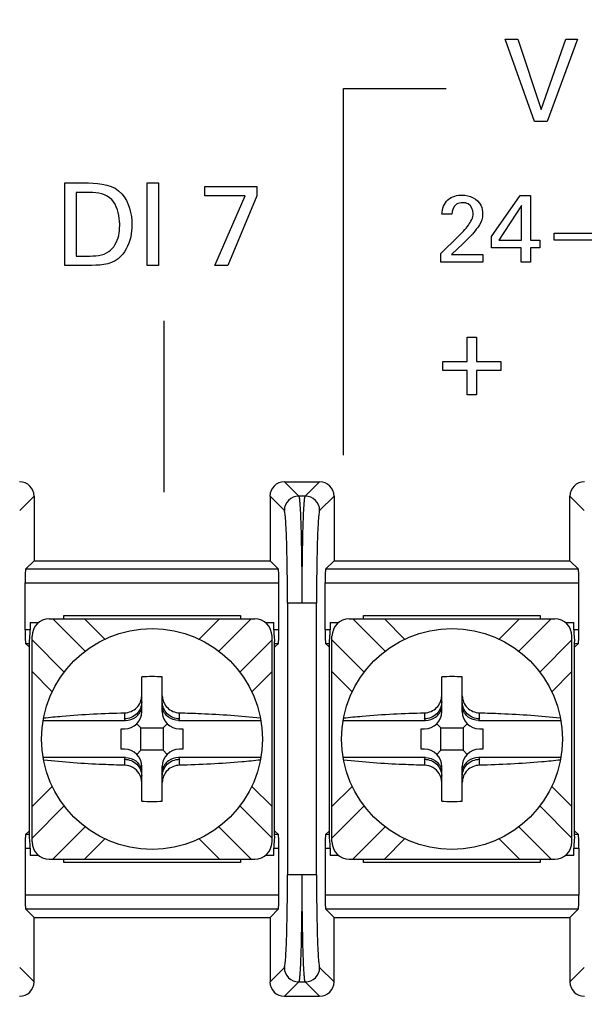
# Model space of a CAD drawing. Header units: inches. Extents: x 0 to 34, y 0 to 22.
# Tile 13 of 55: x 15.866 to 16.278, y 14.859 to 15.576. Entities that reach past the tile are written whole.
import ezdxf

# ---------------------------------------------------------------- set-up
doc = ezdxf.new("R2010")
doc.units = ezdxf.units.IN
doc.header["$LTSCALE"] = 1.87
doc.header["$MEASUREMENT"] = 0
doc.layers.get('0').update_dxf_attribs({"linetype": 'CONTINUOUS'})
doc.layers.add('DIMENSIONS', color=7, linetype='CONTINUOUS')
doc.styles.get("Standard").update_dxf_attribs({"font": 'txt', "width": 0.8})
doc.dimstyles.new('DIMSTYLE_1', dxfattribs={"dimtxt": 0.125, "dimasz": 0.18, "dimexe": 0.125, "dimexo": 0.0625, "dimgap": 0.09, "dimtad": 0, "dimtih": 1, "dimtoh": 1, "dimlfac": 2, "dimzin": 4, "dimdsep": 46, "dimtxsty": 'STANDARD', "dimblk": '_FILLED', "dimblk1": '_FILLED', "dimblk2": '_FILLED', "dimcen": 0.09, "dimadec": 0, "dimazin": 0, "dimtfac": 1, "dimtofl": 0, "dimtmove": 0, "dimatfit": 3, "dimldrblk": '_FILLED', "dimfxl": 1, "dimtolj": 1, "dimtzin": 4, "dimarcsym": 0})

# ---------------------------------------------------------------- blocks, each defined once
blk = doc.blocks.new('*D0')
at = {"layer": 'DIMENSIONS', "color": 2, "linetype": 'CONTINUOUS'}
blk.add_line((14.15042, 15.05213), (12.19139, 15.05213), dxfattribs=at)
at = {"layer": 'DIMENSIONS', "color": 2, "linetype": 'CONTINUOUS', "insert": (12.12889, 15.11463), "char_height": 0.125, "width": 1.725, "attachment_point": 3, "line_spacing_factor": 0.9}
blk.add_mtext('3X 120.00{\\Ftxt.shx;\\W1.000000;\\H0.125000; }[4.724]', dxfattribs=at)
blk = doc.blocks.new('_FILLED')
at = {"color": 0, "linetype": 'BYBLOCK'}
blk.add_solid([(0, 0), (-1, 0.1736), (-1, -0.1736)], dxfattribs=at)
blk = doc.blocks.new('*D9')
at = {"layer": 'DIMENSIONS', "color": 2, "linetype": 'CONTINUOUS'}
blk.add_line((15.41604, 14.92713), (15.41604, 16.91089), dxfattribs=at)
at = {"layer": 'DIMENSIONS', "color": 2, "linetype": 'CONTINUOUS', "insert": (15.35354, 16.97339), "char_height": 0.125, "width": 1.425, "attachment_point": 1, "rotation": 90, "line_spacing_factor": 0.9}
blk.add_mtext('176.94{\\Ftxt.shx;\\W1.000000;\\H0.125000; }[6.966]', dxfattribs=at)

msp = doc.modelspace()

# ---------------------------------------------------------------- linework, layer by layer
at = {"color": 40, "linetype": 'CONTINUOUS'}
for p, q in [((16.24182, 15.50219), (16.22042, 15.56233)), ((16.22042, 15.56233), (16.22966, 15.56233)), ((16.22966, 15.56233), (16.24674, 15.51094)), ((16.24674, 15.51094), (16.26472, 15.56233)), ((16.27313, 15.56233), (16.25098, 15.50219)), ((16.26472, 15.56233), (16.27313, 15.56233)), ((16.10244, 15.25909), (16.10244, 15.52639)), ((16.10244, 15.52639), (16.17744, 15.52639)), ((16.25098, 15.50219), (16.24182, 15.50219)), ((15.89922, 15.39735), (15.89922, 15.45748)), ((15.89922, 15.45748), (15.91663, 15.45748)), ((15.95938, 15.39734), (15.95938, 15.45747)), ((15.95938, 15.45747), (15.96771, 15.45747)), ((15.96771, 15.45747), (15.96771, 15.39734)), ((16.00131, 15.44807), (16.00131, 15.45498)), ((16.00131, 15.45498), (16.03937, 15.45498)), ((16.03937, 15.45498), (16.03937, 15.44798)), ((15.90754, 15.45056), (15.90754, 15.40417)), ((15.91754, 15.45056), (15.90754, 15.45056)), ((16.03096, 15.44807), (16.00131, 15.44807)), ((16.0088, 15.39734), (16.03096, 15.44807)), ((16.03937, 15.44798), (16.01821, 15.39734)), ((16.2105, 15.41843), (16.23132, 15.44842)), ((16.23132, 15.44842), (16.23882, 15.44842)), ((16.23882, 15.44842), (16.23882, 15.4158)), ((16.23236, 15.44113), (16.21577, 15.4158)), ((16.23236, 15.4158), (16.23236, 15.44113)), ((16.18161, 15.43468), (16.17432, 15.43468)), ((16.17362, 15.40608), (16.18619, 15.41843)), ((16.2105, 15.41017), (16.2105, 15.41843)), ((16.25619, 15.41579), (16.25619, 15.42079)), ((16.25619, 15.42079), (16.30756, 15.42079)), ((16.18973, 15.41323), (16.18132, 15.40525)), ((16.23216, 15.41017), (16.2105, 15.41017)), ((16.21577, 15.4158), (16.23236, 15.4158)), ((16.23216, 15.39976), (16.23216, 15.41017)), ((16.23882, 15.4158), (16.24583, 15.4158)), ((16.23882, 15.41017), (16.23882, 15.39976)), ((16.24583, 15.41017), (16.23882, 15.41017)), ((16.24583, 15.4158), (16.24583, 15.41017)), ((16.30756, 15.41579), (16.25619, 15.41579)), ((15.90754, 15.40417), (15.91571, 15.40417)), ((16.17362, 15.39976), (16.17362, 15.40608)), ((16.18132, 15.40525), (16.20416, 15.40525)), ((16.20416, 15.40525), (16.20416, 15.39976)), ((15.91612, 15.39735), (15.89922, 15.39735)), ((15.96771, 15.39734), (15.95938, 15.39734)), ((16.01821, 15.39734), (16.0088, 15.39734)), ((16.20416, 15.39976), (16.17362, 15.39976)), ((16.23882, 15.39976), (16.23216, 15.39976)), ((15.97173, 15.23207), (15.97173, 15.35707)), ((16.19263, 15.32728), (16.19263, 15.34503)), ((16.19263, 15.34503), (16.19963, 15.34503)), ((16.19963, 15.34503), (16.19963, 15.32728)), ((16.17489, 15.32088), (16.17489, 15.32728)), ((16.17489, 15.32728), (16.19263, 15.32728)), ((16.19963, 15.32728), (16.21737, 15.32728)), ((16.21737, 15.32728), (16.21737, 15.32088)), ((16.19263, 15.32088), (16.17489, 15.32088)), ((16.19263, 15.30313), (16.19263, 15.32088)), ((16.19963, 15.32088), (16.19963, 15.30313)), ((16.21737, 15.32088), (16.19963, 15.32088)), ((16.19963, 15.30313), (16.19263, 15.30313))]:
    msp.add_line(p, q, dxfattribs=at)
at = {"color": 7, "linetype": 'CONTINUOUS'}
for p, q in [((16.05944, 15.23963), (16.06991, 15.22916)), ((16.05944, 15.23963), (16.08514, 15.23963)), ((16.07467, 15.22916), (16.08514, 15.23963)), ((15.87688, 15.22914), (15.86641, 15.21868)), ((15.87688, 15.22914), (15.87688, 15.18213)), ((16.04896, 15.22914), (16.04896, 15.18213)), ((16.05942, 15.21868), (16.04896, 15.22914)), ((16.07467, 15.22916), (16.06991, 15.22916)), ((16.09563, 15.22914), (16.08516, 15.21868)), ((16.09563, 15.22914), (16.09563, 15.18213)), ((16.26771, 15.18213), (16.26771, 15.22914)), ((16.27817, 15.21868), (16.26771, 15.22914)), ((15.87075, 15.176), (15.87688, 15.18213)), ((15.87688, 15.18213), (16.04896, 15.18213)), ((16.05508, 15.176), (16.04896, 15.18213)), ((16.0895, 15.176), (16.09563, 15.18213)), ((16.09563, 15.18213), (16.26771, 15.18213)), ((16.27383, 15.176), (16.26771, 15.18213)), ((16.05508, 15.176), (15.87075, 15.176)), ((16.27383, 15.176), (16.0895, 15.176)), ((15.87042, 15.13178), (15.87042, 15.16601)), ((15.87042, 15.16601), (16.05542, 15.16601)), ((16.05542, 15.13178), (16.05542, 15.16601)), ((16.08917, 15.13178), (16.08917, 15.16601)), ((16.08917, 15.16601), (16.27417, 15.16601)), ((16.27417, 15.13178), (16.27417, 15.16601)), ((16.0617, 15.15122), (16.0617, 14.95304)), ((16.08267, 15.15121), (16.0617, 15.15121)), ((16.08288, 14.95303), (16.08288, 15.15122)), ((15.87411, 15.13713), (15.87411, 15.13178)), ((15.87411, 15.13713), (15.88041, 15.13713)), ((15.88791, 15.13964), (16.03792, 15.13964)), ((15.89058, 15.13964), (15.91413, 15.11608)), ((15.89851, 15.13964), (15.89851, 15.14213)), ((15.89851, 15.14213), (16.02732, 15.14213)), ((15.91364, 15.13964), (15.92841, 15.12486)), ((15.99742, 15.12486), (16.01219, 15.13964)), ((16.03525, 15.13964), (16.0117, 15.11608)), ((16.02732, 15.14213), (16.02732, 15.13964)), ((16.04542, 15.13713), (16.05172, 15.13713)), ((16.05172, 15.13178), (16.05172, 15.13713)), ((16.09286, 15.13713), (16.09286, 15.13178)), ((16.09286, 15.13713), (16.09916, 15.13713)), ((16.10666, 15.13964), (16.25667, 15.13964)), ((16.10933, 15.13964), (16.13288, 15.11608)), ((16.11726, 15.13964), (16.11726, 15.14213)), ((16.11726, 15.14213), (16.24607, 15.14213)), ((16.13239, 15.13964), (16.14716, 15.12486)), ((16.21617, 15.12486), (16.23094, 15.13964)), ((16.254, 15.13964), (16.23045, 15.11608)), ((16.24607, 15.14213), (16.24607, 15.13964)), ((16.26417, 15.13713), (16.27047, 15.13713)), ((16.27047, 15.13178), (16.27047, 15.13713)), ((15.87411, 15.13178), (15.87042, 15.13178)), ((16.05542, 15.13178), (16.05172, 15.13178)), ((16.09286, 15.13178), (16.08917, 15.13178)), ((16.27417, 15.13178), (16.27047, 15.13178)), ((15.87351, 15.12312), (15.87377, 15.12627)), ((15.87351, 14.98113), (15.87351, 15.12312)), ((15.87377, 15.12627), (15.87405, 15.12948)), ((15.87541, 14.97712), (15.87541, 15.12714)), ((15.87541, 15.12447), (15.89897, 15.10091)), ((16.05042, 15.12447), (16.02687, 15.10091)), ((16.05042, 14.97712), (16.05042, 15.12714)), ((16.05224, 15.12451), (16.0523, 15.12376)), ((16.0523, 15.12376), (16.05232, 15.12312)), ((16.05232, 14.9812), (16.05232, 15.12306)), ((16.09226, 15.12312), (16.09252, 15.12627)), ((16.09226, 14.98113), (16.09226, 15.12312)), ((16.09252, 15.12627), (16.0928, 15.12948)), ((16.09416, 14.97712), (16.09416, 15.12714)), ((16.09416, 15.12447), (16.11772, 15.10091)), ((16.26917, 15.12447), (16.24562, 15.10091)), ((16.26917, 14.97712), (16.26917, 15.12714)), ((16.27099, 15.12451), (16.27105, 15.12376)), ((16.27105, 15.12376), (16.27107, 15.12312)), ((16.27107, 14.9812), (16.27107, 15.12306)), ((15.87327, 15.11927), (15.87075, 15.12179)), ((15.87075, 15.12179), (15.87366, 15.12179)), ((16.05217, 15.12179), (16.05508, 15.12179)), ((16.05256, 15.11927), (16.05508, 15.12179)), ((16.09202, 15.11927), (16.0895, 15.12179)), ((16.0895, 15.12179), (16.09241, 15.12179)), ((16.27092, 15.12179), (16.27383, 15.12179)), ((16.27383, 15.12179), (16.27131, 15.11927)), ((15.89018, 15.08663), (15.87541, 15.10141)), ((16.05042, 15.10141), (16.03565, 15.08663)), ((16.10893, 15.08663), (16.09416, 15.10141)), ((16.26917, 15.10141), (16.2544, 15.08663)), ((15.95542, 15.07213), (15.95542, 15.09749)), ((15.97042, 15.07213), (15.97042, 15.09749)), ((16.17417, 15.07213), (16.17417, 15.09749)), ((16.18917, 15.07213), (16.18917, 15.09749)), ((15.88356, 15.06562), (15.94353, 15.06562)), ((15.94292, 15.07125), (15.94292, 15.06691)), ((15.9823, 15.06562), (16.04228, 15.06562)), ((15.98292, 15.06691), (15.98292, 15.07125)), ((16.10231, 15.06562), (16.16228, 15.06562)), ((16.16167, 15.07125), (16.16167, 15.06691)), ((16.20105, 15.06562), (16.26103, 15.06562)), ((16.20167, 15.06691), (16.20167, 15.07125)), ((15.94045, 15.04463), (15.94045, 15.05963)), ((15.94045, 15.05963), (15.94292, 15.05963)), ((15.95477, 15.06028), (15.95175, 15.06329)), ((15.95477, 15.04398), (15.95477, 15.06028)), ((15.95477, 15.06028), (15.97107, 15.06028)), ((15.97107, 15.06028), (15.97408, 15.06329)), ((15.97107, 15.06028), (15.97107, 15.04398)), ((15.98292, 15.05963), (15.98538, 15.05963)), ((15.98538, 15.05963), (15.98538, 15.04463)), ((16.1592, 15.04463), (16.1592, 15.05963)), ((16.1592, 15.05963), (16.16167, 15.05963)), ((16.17352, 15.06028), (16.1705, 15.06329)), ((16.17352, 15.04398), (16.17352, 15.06028)), ((16.17352, 15.06028), (16.18982, 15.06028)), ((16.18982, 15.06028), (16.19283, 15.06329)), ((16.18982, 15.06028), (16.18982, 15.04398)), ((16.20167, 15.05963), (16.20413, 15.05963)), ((16.20413, 15.05963), (16.20413, 15.04463)), ((15.94292, 15.04463), (15.94045, 15.04463)), ((15.95477, 15.04398), (15.95175, 15.04097)), ((15.97107, 15.04398), (15.95477, 15.04398)), ((15.97107, 15.04398), (15.97408, 15.04097)), ((15.98538, 15.04463), (15.98292, 15.04463)), ((16.16167, 15.04463), (16.1592, 15.04463)), ((16.17352, 15.04398), (16.1705, 15.04097)), ((16.18982, 15.04398), (16.17352, 15.04398)), ((16.18982, 15.04398), (16.19283, 15.04097)), ((16.20413, 15.04463), (16.20167, 15.04463)), ((15.94353, 15.03863), (15.88356, 15.03863)), ((15.94292, 15.03734), (15.94292, 15.03301)), ((16.04228, 15.03863), (15.9823, 15.03863)), ((15.98292, 15.03301), (15.98292, 15.03734)), ((16.16228, 15.03863), (16.10231, 15.03863)), ((16.16167, 15.03734), (16.16167, 15.03301)), ((16.26103, 15.03863), (16.20105, 15.03863)), ((16.20167, 15.03301), (16.20167, 15.03734)), ((15.95542, 15.00677), (15.95542, 15.03213)), ((15.97042, 15.00677), (15.97042, 15.03213)), ((16.17417, 15.00677), (16.17417, 15.03213)), ((16.18917, 15.00677), (16.18917, 15.03213)), ((15.87541, 15.00285), (15.89018, 15.01763)), ((16.03565, 15.01763), (16.05042, 15.00285)), ((16.09416, 15.00285), (16.10893, 15.01763)), ((16.2544, 15.01763), (16.26917, 15.00285)), ((15.89897, 15.00335), (15.87541, 14.97979)), ((16.02687, 15.00335), (16.05042, 14.97979)), ((16.11772, 15.00335), (16.09416, 14.97979)), ((16.24562, 15.00335), (16.26917, 14.97979)), ((15.91413, 14.98817), (15.89058, 14.96462)), ((16.0117, 14.98817), (16.03525, 14.96462)), ((16.13288, 14.98817), (16.10933, 14.96462)), ((16.23045, 14.98817), (16.254, 14.96462)), ((15.87327, 14.98498), (15.87075, 14.98246)), ((15.87366, 14.98246), (15.87075, 14.98246)), ((15.87353, 14.98049), (15.87351, 14.98113)), ((15.87359, 14.97975), (15.87353, 14.98049)), ((15.92841, 14.9794), (15.91364, 14.96462)), ((16.01219, 14.96462), (15.99742, 14.9794)), ((16.05232, 14.98113), (16.05206, 14.97798)), ((16.05508, 14.98246), (16.05217, 14.98246)), ((16.05508, 14.98246), (16.05256, 14.98498)), ((16.09202, 14.98498), (16.0895, 14.98246)), ((16.09241, 14.98246), (16.0895, 14.98246)), ((16.09228, 14.98049), (16.09226, 14.98113)), ((16.09234, 14.97975), (16.09228, 14.98049)), ((16.14716, 14.9794), (16.13239, 14.96462)), ((16.23094, 14.96462), (16.21617, 14.9794)), ((16.27107, 14.98113), (16.27081, 14.97798)), ((16.27383, 14.98246), (16.27092, 14.98246)), ((16.27383, 14.98246), (16.27131, 14.98498)), ((15.87042, 14.97247), (15.87042, 14.93824)), ((15.87042, 14.97247), (15.87411, 14.97247)), ((15.87411, 14.97247), (15.87411, 14.96713)), ((16.05172, 14.96713), (16.05172, 14.97247)), ((16.05172, 14.97247), (16.05542, 14.97247)), ((16.05206, 14.97798), (16.05179, 14.97478)), ((16.05542, 14.93824), (16.05542, 14.97247)), ((16.08917, 14.97247), (16.08917, 14.93824)), ((16.08917, 14.97247), (16.09286, 14.97247)), ((16.09286, 14.97247), (16.09286, 14.96713)), ((16.27047, 14.96713), (16.27047, 14.97247)), ((16.27047, 14.97247), (16.27417, 14.97247)), ((16.27081, 14.97798), (16.27054, 14.97478)), ((16.27417, 14.97247), (16.27417, 14.93824)), ((15.88041, 14.96713), (15.87411, 14.96713)), ((16.05172, 14.96713), (16.04542, 14.96713)), ((16.09916, 14.96713), (16.09286, 14.96713)), ((16.27047, 14.96713), (16.26417, 14.96713)), ((15.88791, 14.96462), (16.03792, 14.96462)), ((15.89851, 14.96213), (15.89851, 14.96462)), ((16.02732, 14.96213), (15.89851, 14.96213)), ((16.02732, 14.96462), (16.02732, 14.96213)), ((16.10666, 14.96462), (16.25667, 14.96462)), ((16.11726, 14.96213), (16.11726, 14.96462)), ((16.24607, 14.96213), (16.11726, 14.96213)), ((16.24607, 14.96462), (16.24607, 14.96213)), ((16.08267, 14.95305), (16.0617, 14.95305)), ((16.05542, 14.93824), (15.87042, 14.93824)), ((16.27417, 14.93824), (16.08917, 14.93824)), ((15.87075, 14.92825), (15.87688, 14.92213)), ((15.87075, 14.92825), (16.05508, 14.92825)), ((15.87688, 14.87511), (15.87688, 14.92213)), ((15.87688, 14.92213), (16.04896, 14.92213)), ((16.04896, 14.92213), (16.05508, 14.92825)), ((16.04896, 14.92213), (16.04896, 14.87511)), ((16.0895, 14.92825), (16.09563, 14.92213)), ((16.0895, 14.92825), (16.27383, 14.92825)), ((16.09563, 14.87511), (16.09563, 14.92213)), ((16.09563, 14.92213), (16.26771, 14.92213)), ((16.27383, 14.92825), (16.26771, 14.92213)), ((16.26771, 14.92213), (16.26771, 14.87511)), ((15.86641, 14.88558), (15.87688, 14.87511)), ((16.04896, 14.87511), (16.05942, 14.88558)), ((16.08516, 14.88558), (16.09563, 14.87511)), ((16.26771, 14.87511), (16.27817, 14.88558)), ((16.06991, 14.87509), (16.05944, 14.86463)), ((16.06991, 14.87509), (16.07467, 14.87509)), ((16.08514, 14.86463), (16.07467, 14.87509)), ((16.05944, 14.86463), (16.08514, 14.86463))]:
    msp.add_line(p, q, dxfattribs=at)
for centre in [(15.96292, 15.05213), (16.18167, 15.05213)]:
    msp.add_circle(centre, 0.0805, dxfattribs=at)
for centre, radius, start, end in [((16.06992, 15.21866), 0.0105, 90.08419, 179.91581), ((16.07466, 15.21866), 0.0105, 0.08419, 89.91582), ((15.88791, 15.12714), 0.0125, 90, 180), ((16.03792, 15.12714), 0.0125, 0, 90), ((16.10666, 15.12714), 0.0125, 90, 180), ((16.25667, 15.12714), 0.0125, 0, 90), ((15.82896, 15.13193), 0.04515, 356.88225, 358.33761), ((15.83387, 15.1318), 0.04024, 358.32993, 359.98105), ((16.04771, 15.13193), 0.04515, 356.88225, 358.33761), ((16.05262, 15.1318), 0.04024, 358.32993, 359.98105), ((15.96292, 14.88479), 0.21282, 87.98044, 92.01956), ((16.18167, 14.88479), 0.21282, 87.98044, 92.01956), ((15.94292, 15.07213), 0.0125, 270, 360), ((15.98292, 15.07213), 0.0125, 180, 270), ((16.16167, 15.07213), 0.0125, 270, 360), ((16.20167, 15.07213), 0.0125, 180, 270), ((15.94292, 15.03213), 0.0125, 0, 90), ((15.98292, 15.03213), 0.0125, 90, 180), ((16.16167, 15.03213), 0.0125, 0, 90), ((16.20167, 15.03213), 0.0125, 90, 180), ((15.96292, 15.21946), 0.21282, 267.98044, 272.01956), ((16.18167, 15.21946), 0.21282, 267.98044, 272.01956), ((15.88791, 14.97712), 0.0125, 180, 270), ((16.03792, 14.97712), 0.0125, 270, 360), ((16.09196, 14.97246), 0.04024, 178.32989, 179.98104), ((16.09687, 14.97232), 0.04515, 176.8822, 178.33757), ((16.10666, 14.97712), 0.0125, 180, 270), ((16.25667, 14.97712), 0.0125, 270, 360), ((16.31071, 14.97246), 0.04024, 178.32993, 179.98105), ((16.31562, 14.97232), 0.04515, 176.88225, 178.33761), ((16.06992, 14.88559), 0.0105, 180.08419, 269.91582), ((16.07466, 14.88559), 0.0105, 270.08419, 359.91581)]:
    msp.add_arc(centre, radius, start, end, dxfattribs=at)
for centre, major_axis, ratio, start_param, end_param in [((15.86638, 15.22913), (0.00743, 0.00743), 0.998783, -0.784789, 0.784789), ((16.05945, 15.22913), (0.00743, -0.00743), 0.998783, 2.356803, 3.926382), ((16.08513, 15.22913), (0.00743, 0.00743), 0.998783, -0.784789, 0.784789), ((16.2782, 15.22913), (0.00743, -0.00743), 0.998783, 2.356803, 3.926382), ((15.87076, 15.16601), (0, 0.01), 0.034921, 0.034907, 1.570796), ((16.05507, 15.16601), (0, 0.01), 0.034921, -1.570796, -0.034907), ((16.08951, 15.16601), (0, 0.01), 0.034921, 0.034907, 1.570796), ((16.27382, 15.16601), (0, 0.01), 0.034921, -1.570796, -0.034907), ((15.87076, 15.13178), (0, 0.01), 0.034921, -4.712389, -3.176499), ((16.05507, 15.13178), (0, 0.01), 0.034921, -3.106686, -1.570796), ((16.08951, 15.13178), (0, 0.01), 0.034921, -4.712389, -3.176499), ((16.27382, 15.13178), (0, 0.01), 0.034921, -3.106686, -1.570796), ((15.87076, 14.97247), (0, 0.01), 0.034921, 0.034907, 1.570796), ((16.05507, 14.97247), (0, 0.01), 0.034921, -1.570796, -0.034907), ((16.08951, 14.97247), (0, 0.01), 0.034921, 0.034907, 1.570796), ((16.27382, 14.97247), (0, 0.01), 0.034921, -1.570796, -0.034907), ((15.87076, 14.93824), (0, 0.01), 0.034921, -4.712389, -3.176499), ((16.05507, 14.93824), (0, 0.01), 0.034921, -3.106686, -1.570796), ((16.08951, 14.93824), (0, 0.01), 0.034921, -4.712389, -3.176499), ((16.27382, 14.93824), (0, 0.01), 0.034921, -3.106686, -1.570796), ((15.86638, 14.87512), (-0.00743, 0.00743), 0.998783, 2.356803, 3.926382), ((16.05945, 14.87512), (0.00743, 0.00743), 0.998783, 2.356803, 3.926382), ((16.08513, 14.87512), (-0.00743, 0.00743), 0.998783, 2.356803, 3.926382), ((16.2782, 14.87512), (0.00743, 0.00743), 0.998783, 2.356803, 3.926382)]:
    msp.add_ellipse(centre, major_axis=major_axis, ratio=ratio, start_param=start_param, end_param=end_param, dxfattribs=at)
at = {"color": 40, "linetype": 'CONTINUOUS'}
for points in [[(15.91663, 15.45748), (15.92511, 15.45748), (15.93536, 15.45611), (15.94086, 15.44964)], [(15.93353, 15.44532), (15.92978, 15.44948), (15.92315, 15.45056), (15.91754, 15.45056)], [(15.94086, 15.44964), (15.94604, 15.44358), (15.94828, 15.43488), (15.94828, 15.42691)], [(16.17876, 15.44523), (16.18155, 15.4476), (16.18552, 15.44869), (16.18917, 15.44869)], [(16.17432, 15.43468), (16.17443, 15.43849), (16.17588, 15.44273), (16.17876, 15.44523)], [(16.19361, 15.42669), (16.19542, 15.42918), (16.19715, 15.43215), (16.19715, 15.43523)], [(16.18619, 15.41843), (16.18884, 15.42102), (16.19141, 15.42372), (16.19361, 15.42669)], [(16.19861, 15.42267), (16.1959, 15.4193), (16.19278, 15.41629), (16.18973, 15.41323)], [(15.91571, 15.40417), (15.92107, 15.40417), (15.92716, 15.40429), (15.93145, 15.4075)], [(15.93828, 15.40226), (15.93246, 15.39742), (15.92369, 15.39735), (15.91612, 15.39735)]]:
    msp.add_open_spline(points, degree=3, dxfattribs=at)
for points, knots in [([(16.18917, 15.44869), (16.19434, 15.44869), (16.20304, 15.44461), (16.20402, 15.43689), (16.20402, 15.43468)], [0, 0, 0, 0, 0.699659, 1, 1, 1, 1]), ([(15.93936, 15.42657), (15.93936, 15.42757), (15.9391, 15.43411), (15.93728, 15.44118), (15.93353, 15.44532)], [0, 0, 0, 0, 0.151922, 1, 1, 1, 1]), ([(16.18945, 15.44307), (16.18791, 15.44307), (16.18335, 15.44241), (16.18161, 15.43737), (16.18161, 15.43468)], [0, 0, 0, 0, 0.362924, 1, 1, 1, 1]), ([(16.19715, 15.43523), (16.19715, 15.43784), (16.1951, 15.44251), (16.19085, 15.44307), (16.18945, 15.44307)], [0, 0, 0, 0, 0.650612, 1, 1, 1, 1]), ([(16.20402, 15.43468), (16.20402, 15.43197), (16.20243, 15.42751), (16.19969, 15.42403), (16.19861, 15.42267)], [0, 0, 0, 0, 0.609557, 1, 1, 1, 1]), ([(15.93145, 15.4075), (15.93322, 15.40883), (15.93809, 15.41423), (15.93936, 15.42172), (15.93936, 15.42657)], [0, 0, 0, 0, 0.312931, 1, 1, 1, 1]), ([(15.94828, 15.42691), (15.94828, 15.42395), (15.94746, 15.41498), (15.94303, 15.40606), (15.93828, 15.40226)], [0, 0, 0, 0, 0.32694, 1, 1, 1, 1])]:
    msp.add_open_spline(points, degree=3, knots=knots, dxfattribs=at)
at = {"color": 7, "linetype": 'CONTINUOUS'}
for points, knots in [([(16.06991, 15.22916), (16.07005, 15.22899), (16.07018, 15.22829), (16.07041, 15.22699), (16.0706, 15.22495), (16.07091, 15.22092), (16.07123, 15.21432), (16.07156, 15.20473), (16.07183, 15.19317), (16.07203, 15.18008), (16.07215, 15.16592), (16.07218, 15.15617), (16.07218, 15.15121)], [0, 0, 0, 0, 0.008455, 0.025755, 0.051939, 0.086811, 0.181298, 0.305811, 0.455665, 0.625464, 0.809247, 1, 1, 1, 1]), ([(16.0724, 15.15121), (16.0724, 15.15617), (16.07243, 15.16592), (16.07255, 15.18009), (16.07275, 15.19319), (16.07302, 15.20475), (16.07335, 15.21433), (16.07367, 15.22092), (16.07398, 15.22495), (16.07417, 15.22699), (16.0744, 15.22829), (16.07453, 15.22899), (16.07467, 15.22916)], [0, 0, 0, 0, 0.190842, 0.374546, 0.544562, 0.694524, 0.818823, 0.91321, 0.948058, 0.974253, 0.991558, 1, 1, 1, 1]), ([(16.0617, 15.15122), (16.0617, 15.15965), (16.06162, 15.17191), (16.06134, 15.18754), (16.06107, 15.19754), (16.06074, 15.20583), (16.06042, 15.21155), (16.06011, 15.21503), (16.05992, 15.21681), (16.0597, 15.21793), (16.05956, 15.21854), (16.05942, 15.21868)], [0, 0, 0, 0, 0.374422, 0.544168, 0.693976, 0.81846, 0.91294, 0.947824, 0.974037, 0.991397, 1, 1, 1, 1]), ([(16.08516, 15.21868), (16.08502, 15.21854), (16.08488, 15.21793), (16.08466, 15.21681), (16.08447, 15.21503), (16.08416, 15.21155), (16.08384, 15.20585), (16.08351, 15.19755), (16.08324, 15.18755), (16.08296, 15.17191), (16.08288, 15.15965), (16.08288, 15.15122)], [0, 0, 0, 0, 0.008589, 0.025952, 0.052175, 0.087034, 0.181415, 0.305684, 0.455602, 0.625566, 1, 1, 1, 1]), ([(16.05172, 15.13178), (16.05172, 15.13111), (16.05178, 15.12867), (16.05208, 15.12626), (16.05224, 15.12451)], [0, 0, 0, 0, 0.27749, 1, 1, 1, 1]), ([(16.27047, 15.13178), (16.27047, 15.13111), (16.27053, 15.12867), (16.27083, 15.12626), (16.27099, 15.12451)], [0, 0, 0, 0, 0.27749, 1, 1, 1, 1]), ([(15.94292, 15.07125), (15.94611, 15.07132), (15.95265, 15.07401), (15.95542, 15.08057), (15.95542, 15.08373)], [0, 0, 0, 0, 0.503153, 1, 1, 1, 1]), ([(15.97042, 15.08373), (15.97042, 15.08057), (15.97318, 15.07401), (15.97972, 15.07132), (15.98292, 15.07125)], [0, 0, 0, 0, 0.496847, 1, 1, 1, 1]), ([(16.16167, 15.07125), (16.16486, 15.07132), (16.1714, 15.07401), (16.17417, 15.08057), (16.17417, 15.08373)], [0, 0, 0, 0, 0.503153, 1, 1, 1, 1]), ([(16.18917, 15.08373), (16.18917, 15.08057), (16.19193, 15.07401), (16.19847, 15.07132), (16.20167, 15.07125)], [0, 0, 0, 0, 0.496847, 1, 1, 1, 1]), ([(15.95542, 15.07926), (15.95542, 15.0761), (15.95271, 15.06951), (15.9461, 15.06691), (15.94292, 15.06691)], [0, 0, 0, 0, 0.497823, 1, 1, 1, 1]), ([(15.94353, 15.06562), (15.94615, 15.06563), (15.95155, 15.06735), (15.95471, 15.07207), (15.95542, 15.07459)], [0, 0, 0, 0, 0.500117, 1, 1, 1, 1]), ([(15.98292, 15.06691), (15.97973, 15.06691), (15.97312, 15.06951), (15.97042, 15.0761), (15.97042, 15.07926)], [0, 0, 0, 0, 0.502177, 1, 1, 1, 1]), ([(15.9823, 15.06562), (15.97968, 15.06562), (15.97428, 15.06735), (15.97112, 15.07207), (15.97042, 15.07459)], [0, 0, 0, 0, 0.500116, 1, 1, 1, 1]), ([(16.17417, 15.07926), (16.17417, 15.0761), (16.17146, 15.06951), (16.16485, 15.06691), (16.16167, 15.06691)], [0, 0, 0, 0, 0.497823, 1, 1, 1, 1]), ([(16.16228, 15.06562), (16.1649, 15.06563), (16.1703, 15.06735), (16.17346, 15.07207), (16.17417, 15.07459)], [0, 0, 0, 0, 0.500117, 1, 1, 1, 1]), ([(16.20167, 15.06691), (16.19848, 15.06691), (16.19187, 15.06951), (16.18917, 15.0761), (16.18917, 15.07926)], [0, 0, 0, 0, 0.502177, 1, 1, 1, 1]), ([(16.20105, 15.06562), (16.19843, 15.06562), (16.19303, 15.06735), (16.18987, 15.07207), (16.18917, 15.07459)], [0, 0, 0, 0, 0.500116, 1, 1, 1, 1]), ([(15.88389, 15.06747), (15.8884, 15.06798), (15.90803, 15.06992), (15.92774, 15.07089), (15.94292, 15.07125)], [0, 0, 0, 0, 0.230293, 1, 1, 1, 1]), ([(15.94353, 15.06562), (15.94343, 15.06572), (15.94312, 15.06609), (15.94292, 15.06657), (15.94292, 15.06691)], [0, 0, 0, 0, 0.290754, 1, 1, 1, 1]), ([(15.98292, 15.06691), (15.98291, 15.06657), (15.98272, 15.06609), (15.9824, 15.06572), (15.9823, 15.06562)], [0, 0, 0, 0, 0.708851, 1, 1, 1, 1]), ([(15.98292, 15.07125), (15.98816, 15.07113), (16.00787, 15.07047), (16.02756, 15.0691), (16.04194, 15.06747)], [0, 0, 0, 0, 0.266251, 1, 1, 1, 1]), ([(16.10264, 15.06747), (16.10715, 15.06798), (16.12678, 15.06992), (16.14649, 15.07089), (16.16167, 15.07125)], [0, 0, 0, 0, 0.230293, 1, 1, 1, 1]), ([(16.16228, 15.06562), (16.16218, 15.06572), (16.16187, 15.06609), (16.16167, 15.06657), (16.16167, 15.06691)], [0, 0, 0, 0, 0.290754, 1, 1, 1, 1]), ([(16.20167, 15.06691), (16.20166, 15.06657), (16.20147, 15.06609), (16.20115, 15.06572), (16.20105, 15.06562)], [0, 0, 0, 0, 0.708851, 1, 1, 1, 1]), ([(16.20167, 15.07125), (16.20691, 15.07113), (16.22662, 15.07047), (16.24631, 15.0691), (16.26069, 15.06747)], [0, 0, 0, 0, 0.266251, 1, 1, 1, 1]), ([(15.94292, 15.03301), (15.93767, 15.03313), (15.91796, 15.03378), (15.89827, 15.03515), (15.88389, 15.03679)], [0, 0, 0, 0, 0.266251, 1, 1, 1, 1]), ([(15.94292, 15.03734), (15.94292, 15.03769), (15.94312, 15.03817), (15.94343, 15.03853), (15.94353, 15.03863)], [0, 0, 0, 0, 0.709246, 1, 1, 1, 1]), ([(15.94292, 15.03734), (15.9461, 15.03734), (15.95271, 15.03475), (15.95542, 15.02815), (15.95542, 15.025)], [0, 0, 0, 0, 0.502177, 1, 1, 1, 1]), ([(15.94353, 15.03863), (15.94615, 15.03863), (15.95155, 15.0369), (15.95471, 15.03218), (15.95542, 15.02966)], [0, 0, 0, 0, 0.500118, 1, 1, 1, 1]), ([(15.9823, 15.03863), (15.97968, 15.03863), (15.97428, 15.0369), (15.97112, 15.03218), (15.97042, 15.02966)], [0, 0, 0, 0, 0.500115, 1, 1, 1, 1]), ([(15.97042, 15.025), (15.97042, 15.02815), (15.97312, 15.03475), (15.97973, 15.03734), (15.98292, 15.03734)], [0, 0, 0, 0, 0.497823, 1, 1, 1, 1]), ([(15.9823, 15.03863), (15.9824, 15.03853), (15.98272, 15.03817), (15.98291, 15.03769), (15.98292, 15.03734)], [0, 0, 0, 0, 0.291149, 1, 1, 1, 1]), ([(16.04194, 15.03679), (16.03743, 15.03627), (16.0178, 15.03434), (15.99809, 15.03336), (15.98292, 15.03301)], [0, 0, 0, 0, 0.230293, 1, 1, 1, 1]), ([(16.16167, 15.03301), (16.15642, 15.03313), (16.13671, 15.03378), (16.11702, 15.03515), (16.10264, 15.03679)], [0, 0, 0, 0, 0.266251, 1, 1, 1, 1]), ([(16.16167, 15.03734), (16.16167, 15.03769), (16.16187, 15.03817), (16.16218, 15.03853), (16.16228, 15.03863)], [0, 0, 0, 0, 0.709246, 1, 1, 1, 1]), ([(16.16167, 15.03734), (16.16485, 15.03734), (16.17146, 15.03475), (16.17417, 15.02815), (16.17417, 15.025)], [0, 0, 0, 0, 0.502177, 1, 1, 1, 1]), ([(16.16228, 15.03863), (16.1649, 15.03863), (16.1703, 15.0369), (16.17346, 15.03218), (16.17417, 15.02966)], [0, 0, 0, 0, 0.500118, 1, 1, 1, 1]), ([(16.20105, 15.03863), (16.19843, 15.03863), (16.19303, 15.0369), (16.18987, 15.03218), (16.18917, 15.02966)], [0, 0, 0, 0, 0.500115, 1, 1, 1, 1]), ([(16.18917, 15.025), (16.18917, 15.02815), (16.19187, 15.03475), (16.19848, 15.03734), (16.20167, 15.03734)], [0, 0, 0, 0, 0.497823, 1, 1, 1, 1]), ([(16.20105, 15.03863), (16.20115, 15.03853), (16.20147, 15.03817), (16.20166, 15.03769), (16.20167, 15.03734)], [0, 0, 0, 0, 0.291149, 1, 1, 1, 1]), ([(16.26069, 15.03679), (16.25618, 15.03627), (16.23655, 15.03434), (16.21684, 15.03336), (16.20167, 15.03301)], [0, 0, 0, 0, 0.230293, 1, 1, 1, 1]), ([(15.95357, 15.02695), (15.95245, 15.02874), (15.94927, 15.03179), (15.94502, 15.03296), (15.94292, 15.03301)], [0, 0, 0, 0, 0.500378, 1, 1, 1, 1]), ([(15.98292, 15.03301), (15.97972, 15.03293), (15.97318, 15.03025), (15.97042, 15.02368), (15.97042, 15.02052)], [0, 0, 0, 0, 0.503157, 1, 1, 1, 1]), ([(16.17232, 15.02695), (16.1712, 15.02874), (16.16802, 15.03179), (16.16377, 15.03296), (16.16167, 15.03301)], [0, 0, 0, 0, 0.500378, 1, 1, 1, 1]), ([(16.20167, 15.03301), (16.19847, 15.03293), (16.19193, 15.03025), (16.18917, 15.02368), (16.18917, 15.02052)], [0, 0, 0, 0, 0.503157, 1, 1, 1, 1]), ([(15.87411, 14.97247), (15.87411, 14.97315), (15.87405, 14.97558), (15.87375, 14.978), (15.87359, 14.97975)], [0, 0, 0, 0, 0.27749, 1, 1, 1, 1]), ([(16.09286, 14.97247), (16.09286, 14.97315), (16.0928, 14.97558), (16.0925, 14.978), (16.09234, 14.97975)], [0, 0, 0, 0, 0.27749, 1, 1, 1, 1]), ([(16.05942, 14.88558), (16.05956, 14.88571), (16.0597, 14.88632), (16.05992, 14.88745), (16.06011, 14.88922), (16.06042, 14.8927), (16.06074, 14.89841), (16.06107, 14.9067), (16.06134, 14.9167), (16.06162, 14.93234), (16.0617, 14.9446), (16.0617, 14.95304)], [0, 0, 0, 0, 0.008589, 0.025952, 0.052175, 0.087034, 0.181415, 0.305684, 0.455602, 0.625566, 1, 1, 1, 1]), ([(16.07218, 14.95305), (16.07218, 14.94808), (16.07215, 14.93834), (16.07203, 14.92417), (16.07183, 14.91107), (16.07156, 14.89951), (16.07123, 14.88993), (16.07091, 14.88333), (16.0706, 14.87931), (16.07041, 14.87726), (16.07018, 14.87596), (16.07005, 14.87526), (16.06991, 14.87509)], [0, 0, 0, 0, 0.190842, 0.374546, 0.544562, 0.694524, 0.818823, 0.91321, 0.948058, 0.974253, 0.991558, 1, 1, 1, 1]), ([(16.07467, 14.87509), (16.07453, 14.87526), (16.0744, 14.87596), (16.07417, 14.87726), (16.07398, 14.87931), (16.07367, 14.88333), (16.07335, 14.88994), (16.07302, 14.89953), (16.07275, 14.91108), (16.07255, 14.92418), (16.07243, 14.93834), (16.0724, 14.94808), (16.0724, 14.95305)], [0, 0, 0, 0, 0.008455, 0.025755, 0.051939, 0.086811, 0.181298, 0.305811, 0.455665, 0.625464, 0.809247, 1, 1, 1, 1]), ([(16.08288, 14.95303), (16.08288, 14.9446), (16.08296, 14.93234), (16.08324, 14.91672), (16.08351, 14.90672), (16.08384, 14.89842), (16.08416, 14.8927), (16.08447, 14.88922), (16.08466, 14.88745), (16.08488, 14.88633), (16.08502, 14.88571), (16.08516, 14.88558)], [0, 0, 0, 0, 0.374422, 0.544168, 0.693976, 0.81846, 0.91294, 0.947824, 0.974037, 0.991397, 1, 1, 1, 1])]:
    msp.add_open_spline(points, degree=3, knots=knots, dxfattribs=at)
for points in [[(15.95542, 15.02052), (15.95542, 15.02275), (15.95474, 15.02506), (15.95357, 15.02695)], [(16.17417, 15.02052), (16.17417, 15.02275), (16.17349, 15.02506), (16.17232, 15.02695)]]:
    msp.add_open_spline(points, degree=3, dxfattribs=at)

# ---------------------------------------------------------------- dimensions: what is measured, and where the dimension line sits
at = {"layer": 'DIMENSIONS', "color": 2, "linetype": 'CONTINUOUS'}
dim = msp.add_ordinate_dim(feature_location=(15.41604, 14.92713), offset=(0, 1.98376), dtype=1, origin=(18.89919, 14.86463), dimstyle='DIMSTYLE_1', override={"dimtad": 1, "dimtih": 0, "dimtoh": 0}, dxfattribs=at)
dim.commit()
dim.dimension.update_dxf_attribs({"geometry": '*D9', "text_midpoint": (15.41604, 17.68589)})
dim = msp.add_ordinate_dim(feature_location=(14.15042, 15.05213), offset=(-1.95902, 0), dtype=0, origin=(18.67773, 12.68992), text='3X <>', dimstyle='DIMSTYLE_1', override={"dimtad": 1, "dimtih": 0, "dimtoh": 0}, dxfattribs=at)
dim.commit()
dim.dimension.update_dxf_attribs({"geometry": '*D0', "text_midpoint": (11.26639, 15.05213)})

doc.saveas('drawing.dxf')
